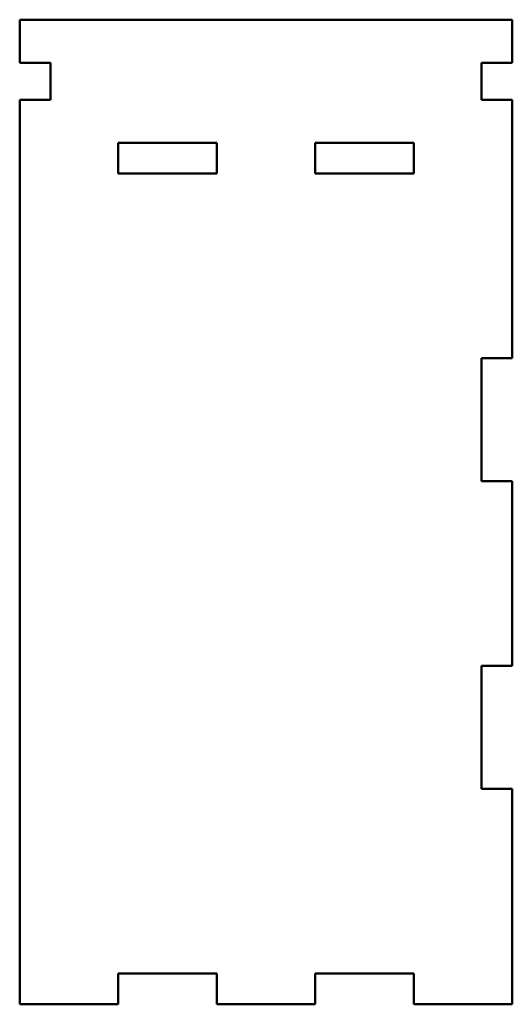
# Model space of a CAD drawing. Header units: millimetres. Extents: x 128.5 to 168.5, y 65 to 145.
import ezdxf

# ---------------------------------------------------------------- set-up
doc = ezdxf.new("R2010")
doc.units = ezdxf.units.MM
doc.layers.add('Visible (ISO)', color=7, linetype='Continuous', lineweight=50)

msp = doc.modelspace()

# ---------------------------------------------------------------- linework, layer by layer
at = {"layer": 'Visible (ISO)'}
for p, q in [((128.5, 145), (128.5, 141.5)), ((168.5, 145), (128.5, 145)), ((168.5, 141.5), (168.5, 145)), ((128.5, 141.5), (131, 141.5)), ((131, 141.5), (131, 138.5)), ((166, 141.5), (168.5, 141.5)), ((166, 138.5), (166, 141.5)), ((128.5, 138.5), (128.5, 65)), ((131, 138.5), (128.5, 138.5)), ((168.5, 138.5), (166, 138.5)), ((168.5, 117.5), (168.5, 138.5)), ((136.5, 132.5), (136.5, 135)), ((136.5, 135), (144.5, 135)), ((144.5, 135), (144.5, 132.5)), ((152.5, 132.5), (152.5, 135)), ((152.5, 135), (160.5, 135)), ((160.5, 135), (160.5, 132.5)), ((144.5, 132.5), (136.5, 132.5)), ((160.5, 132.5), (152.5, 132.5)), ((166, 117.5), (168.5, 117.5)), ((166, 107.5), (166, 117.5)), ((168.5, 107.5), (166, 107.5)), ((168.5, 92.5), (168.5, 107.5)), ((166, 92.5), (168.5, 92.5)), ((166, 82.5), (166, 92.5)), ((168.5, 82.5), (166, 82.5)), ((168.5, 65), (168.5, 82.5)), ((136.5, 67.5), (144.5, 67.5)), ((136.5, 65), (136.5, 67.5)), ((144.5, 67.5), (144.5, 65)), ((152.5, 67.5), (160.5, 67.5)), ((152.5, 65), (152.5, 67.5)), ((160.5, 67.5), (160.5, 65)), ((128.5, 65), (136.5, 65)), ((144.5, 65), (152.5, 65)), ((160.5, 65), (168.5, 65))]:
    msp.add_line(p, q, dxfattribs=at)

doc.saveas('drawing.dxf')
